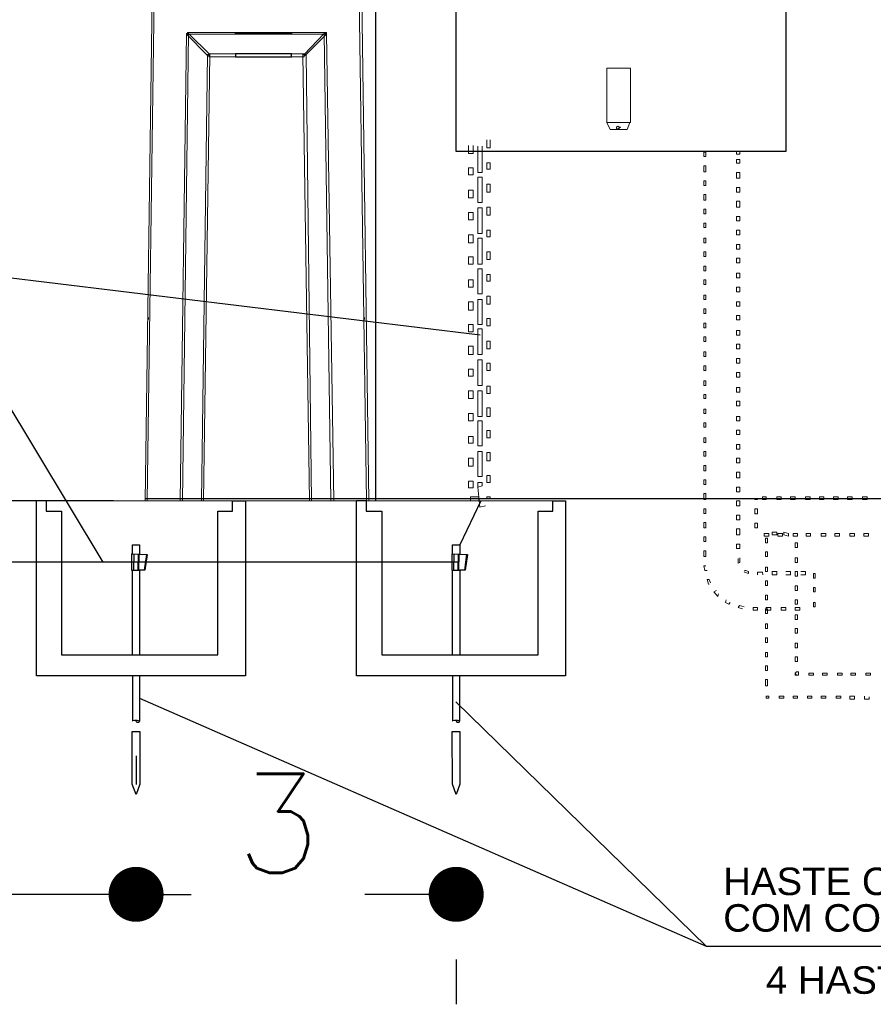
# Model space of a CAD drawing. Header units: metres. Extents: x -81 to 1042, y -541 to 334.
# Tile 41 of 130: x 322.23 to 323.78, y 131.33 to 133.12. Entities that reach past the tile are written whole.
import ezdxf

# ---------------------------------------------------------------- set-up
doc = ezdxf.new("R2010")
doc.units = ezdxf.units.M
doc.layers.add('LAYER 1', color=7, linetype='Continuous', lineweight=20)
doc.layers.add('view', color=7, linetype='Continuous', plot=False)
doc.styles.add('Arial', font='arial.ttf', dxfattribs={"height": 0.025})
doc.styles.get("Standard").update_dxf_attribs({"font": 'txt.shx'})
doc.dimstyles.new('Cota_100', dxfattribs={"dimscale": 0.1, "dimtxt": 1.8, "dimasz": 1, "dimexe": 2, "dimexo": 3, "dimgap": 0.98, "dimtad": 1, "dimzin": 12, "dimtxsty": 'Standard', "dimblk": 'DOT', "dimcen": 4, "dimdle": 4, "dimclrt": 2, "dimadec": 0, "dimazin": 3, "dimtfac": 1, "dimtmove": 2, "dimatfit": 2, "dimldrblk": 'DOT', "dimfxl": 1, "dimarcsym": 0})

# ---------------------------------------------------------------- blocks, each defined once
blk = doc.blocks.new('_DOT')
at = {"color": 0, "linetype": 'ByBlock', "lineweight": -2}
blk.add_line((-0.5, 0), (-1, 0), dxfattribs=at)
at = {"color": 0, "linetype": 'ByBlock', "const_width": 0.5}
blk.add_lwpolyline([(-0.25, 0, 1), (0.25, 0, 1)], format="xyb", close=True, dxfattribs=at)
blk = doc.blocks.new('*D42')
at = {"color": 0, "lineweight": -2, "transparency": 16777216}
for p, q in [((322.4375, 131.7799), (322.4375, 131.728)), ((322.5375, 131.528), (322.5377, 131.528)), ((322.9198, 131.528), (322.8537, 131.528)), ((323.0198, 131.4093), (323.0198, 131.328))]:
    blk.add_line(p, q, dxfattribs=at)
at = {"layer": 'Defpoints', "color": 0, "transparency": 16777216}
for p in [(323.0198, 131.7093), (322.4375, 131.528), (322.4375, 131.4799)]:
    blk.add_point(p, dxfattribs=at)
at = {"color": 0, "lineweight": -2, "transparency": 16777216, "xscale": 0.1, "yscale": 0.1, "zscale": 0.1, "rotation": 180}
blk.add_blockref('_DOT', (322.4375, 131.528), dxfattribs=at)
at = {"color": 0, "lineweight": -2, "transparency": 16777216, "xscale": 0.1, "yscale": 0.1, "zscale": 0.1}
blk.add_blockref('_DOT', (323.0198, 131.528), dxfattribs=at)
at = {"color": 2, "transparency": 16777216, "insert": (322.6957, 131.6573), "char_height": 0.18, "attachment_point": 5}
blk.add_mtext('3', dxfattribs=at)
blk = doc.blocks.new('*D43')
at = {"color": 0, "lineweight": -2, "transparency": 16777216}
for p, q in [((322.4375, 131.7799), (322.4375, 131.728)), ((322.3375, 131.528), (321.9729, 131.528)), ((321.8729, 131.4093), (321.8729, 131.328))]:
    blk.add_line(p, q, dxfattribs=at)
at = {"layer": 'Defpoints', "color": 0, "transparency": 16777216}
for p in [(321.8729, 131.7093), (321.8729, 131.528), (322.4375, 131.4799)]:
    blk.add_point(p, dxfattribs=at)
at = {"color": 0, "lineweight": -2, "transparency": 16777216, "xscale": 0.1, "yscale": 0.1, "zscale": 0.1, "rotation": 180}
blk.add_blockref('_DOT', (321.8729, 131.528), dxfattribs=at)
at = {"color": 0, "lineweight": -2, "transparency": 16777216, "xscale": 0.1, "yscale": 0.1, "zscale": 0.1}
blk.add_blockref('_DOT', (322.4375, 131.528), dxfattribs=at)
at = {"color": 2, "transparency": 16777216, "insert": (322.1186, 131.6411), "char_height": 0.18, "attachment_point": 5}
blk.add_mtext('3', dxfattribs=at)

msp = doc.modelspace()

# ---------------------------------------------------------------- linework, layer by layer
for p, q in [((322.8737, 132.2438), (322.8737, 134.4474)), ((323.0195, 132.8792), (323.0195, 133.8792)), ((323.6195, 133.8792), (323.6195, 132.8792)), ((323.6195, 132.8792), (323.0195, 132.8792)), ((323.0632, 132.5451), (321.9933, 132.675)), ((322.3776, 132.1321), (322.1955, 132.4348)), ((322.4542, 132.2482), (324.9707, 132.2482)), ((322.3962, 132.2438), (320.9501, 132.2438)), ((322.2561, 132.2441), (322.2738, 132.2441)), ((322.2561, 131.9251), (322.2561, 132.2441)), ((322.2738, 132.2441), (322.2738, 132.2249)), ((322.6131, 132.2249), (322.6131, 132.2438)), ((322.6131, 132.2438), (322.6363, 132.2438)), ((322.6363, 132.2438), (322.6363, 131.9251)), ((322.8384, 132.2441), (322.8561, 132.2441)), ((322.8384, 131.9251), (322.8384, 132.2441)), ((322.8561, 132.2441), (322.8561, 132.2249)), ((323.0647, 132.2438), (323.0264, 132.1637)), ((323.1954, 132.2249), (323.1954, 132.2438)), ((323.1954, 132.2438), (323.2186, 132.2438)), ((323.2186, 132.2438), (323.2186, 131.9251)), ((322.2738, 132.2249), (322.302, 132.2249)), ((322.302, 132.2249), (322.302, 131.9636)), ((322.5863, 131.9636), (322.5863, 132.2249)), ((322.5863, 132.2249), (322.6131, 132.2249)), ((322.8561, 132.2249), (322.8843, 132.2249)), ((322.8843, 132.2249), (322.8843, 131.9636)), ((323.1686, 131.9636), (323.1686, 132.2249)), ((323.1686, 132.2249), (323.1954, 132.2249)), ((322.4307, 132.1475), (322.4307, 132.1637)), ((322.4307, 132.1637), (322.444, 132.1637)), ((322.444, 132.1637), (322.444, 132.1468)), ((323.0131, 132.1475), (323.0131, 132.1637)), ((323.0131, 132.1637), (323.0264, 132.1637)), ((323.0264, 132.1637), (323.0264, 132.1467)), ((322.4292, 132.1475), (322.4292, 132.1175)), ((322.4292, 132.1475), (322.4307, 132.1475)), ((322.4292, 132.1475), (322.4578, 132.1461)), ((322.4332, 132.1473), (322.4325, 132.1175)), ((322.4412, 132.1469), (322.4405, 132.1175)), ((322.4425, 132.1468), (322.4418, 132.1175)), ((322.4564, 132.1461), (322.4522, 132.1176)), ((322.4571, 132.1461), (322.453, 132.1175)), ((322.4578, 132.1461), (322.4537, 132.1175)), ((323.0116, 132.1475), (323.0116, 132.1175)), ((323.0116, 132.1475), (323.0131, 132.1475)), ((323.0116, 132.1475), (323.0402, 132.146)), ((323.0155, 132.1473), (323.0148, 132.1175)), ((323.0236, 132.1469), (323.0229, 132.1175)), ((323.0248, 132.1468), (323.0242, 132.1175)), ((323.0387, 132.1461), (323.0346, 132.1175)), ((323.0394, 132.1461), (323.0353, 132.1175)), ((323.0402, 132.146), (323.036, 132.1175)), ((322.4409, 132.1322), (321.8775, 132.1322)), ((323.0245, 132.1321), (322.4409, 132.1322)), ((322.4292, 132.1175), (322.4307, 132.1175)), ((322.4307, 131.9636), (322.4307, 132.1175)), ((322.4307, 132.1175), (322.444, 132.1175)), ((322.444, 132.1175), (322.444, 131.9636)), ((322.4537, 132.1175), (322.444, 132.1175)), ((323.0116, 132.1175), (323.0131, 132.1175)), ((323.0131, 131.9636), (323.0131, 132.1175)), ((323.0131, 132.1175), (323.0264, 132.1175)), ((323.0264, 132.1175), (323.0264, 131.9636)), ((323.036, 132.1175), (323.0264, 132.1175)), ((322.302, 131.9636), (322.5863, 131.9636)), ((322.8843, 131.9636), (323.1686, 131.9636)), ((322.6363, 131.9251), (322.2561, 131.9251)), ((322.4307, 131.9251), (322.4307, 131.8434)), ((322.4442, 131.8434), (322.4442, 131.9251)), ((323.2186, 131.9251), (322.8384, 131.9251)), ((323.0131, 131.9251), (323.0131, 131.8434)), ((323.0266, 131.8434), (323.0266, 131.9251)), ((323.4752, 131.4329), (323.0192, 131.878)), ((322.4307, 131.8434), (322.4316, 131.8434)), ((323.0131, 131.8434), (323.0139, 131.8434)), ((322.4302, 131.8241), (322.4442, 131.8244)), ((322.4306, 131.7281), (322.4302, 131.8241)), ((322.4442, 131.8244), (322.4442, 131.7281)), ((323.0125, 131.8241), (323.0266, 131.8244)), ((323.0129, 131.7281), (323.0125, 131.8241)), ((323.0266, 131.8244), (323.0266, 131.7281)), ((322.4375, 131.7093), (322.4306, 131.7281)), ((322.4442, 131.7281), (322.4375, 131.7093)), ((323.0198, 131.7093), (323.0129, 131.7281)), ((323.0266, 131.7281), (323.0198, 131.7093)), ((324.7861, 131.4329), (323.4752, 131.4329))]:
    msp.add_line(p, q)
for points in [[(322.6181, 133.0954), (322.7201, 133.0954), (322.7201, 133.0922), (322.6181, 133.0922)], [(322.7201, 133.0568), (322.6181, 133.0568), (322.6181, 133.0512), (322.7201, 133.0512)]]:
    msp.add_lwpolyline(points, close=True)
for centre in [(322.4407, 131.8445), (323.0231, 131.8445)]:
    msp.add_arc(centre, 0.00368, 174.9917, 342.2084)
for points in [[(322.4316, 131.8434), (322.4275, 131.8443), (322.4393, 131.8461), (322.4442, 131.8434)], [(323.0139, 131.8434), (323.0098, 131.8443), (323.0217, 131.8461), (323.0266, 131.8434)]]:
    msp.add_open_spline(points, degree=3)
at = {"layer": 'LAYER 1', "color": 7}
for p, q in [((322.496, 135.3056), (322.4542, 132.2438)), ((322.4574, 132.2438), (322.5, 135.3056)), ((322.8296, 134.1239), (322.8567, 132.2438)), ((322.8607, 132.2438), (322.8346, 134.1207)), ((322.5289, 133.0938), (322.5177, 132.2438)), ((322.5217, 132.2438), (322.5329, 133.0938)), ((322.5329, 133.0938), (322.5289, 133.0922)), ((322.5329, 133.0938), (322.5289, 133.0938)), ((322.5289, 133.0922), (322.5675, 133.0536)), ((322.6181, 133.0954), (322.5313, 133.0954)), ((322.5313, 133.0954), (322.5313, 133.0922)), ((322.5313, 133.0922), (322.6181, 133.0922)), ((322.5715, 133.0552), (322.5329, 133.0938)), ((322.6181, 133.0922), (322.6181, 133.0954)), ((322.7836, 133.0954), (322.7201, 133.0954)), ((322.7201, 133.0954), (322.7201, 133.0922)), ((322.7201, 133.0922), (322.7836, 133.0922)), ((322.7796, 133.0938), (322.7434, 133.0552)), ((322.7451, 133.0536), (322.7836, 133.0922)), ((322.7836, 133.0922), (322.7796, 133.0938)), ((322.7836, 133.0938), (322.7796, 133.0938)), ((322.7796, 133.0938), (322.7917, 132.2438)), ((322.7836, 133.0922), (322.7836, 133.0954)), ((322.7973, 132.2438), (322.7836, 133.0938)), ((322.5675, 133.0552), (322.5562, 132.2438)), ((322.5603, 132.2438), (322.5715, 133.0552)), ((322.5675, 133.0536), (322.5715, 133.0552)), ((322.5715, 133.0552), (322.5675, 133.0552)), ((322.6181, 133.0568), (322.5699, 133.0568)), ((322.5699, 133.0568), (322.5699, 133.0512)), ((322.5699, 133.0512), (322.6181, 133.0512)), ((322.6181, 133.0512), (322.6181, 133.0568)), ((322.7434, 133.0568), (322.7201, 133.0568)), ((322.7201, 133.0568), (322.7201, 133.0512)), ((322.7201, 133.0512), (322.7434, 133.0512)), ((322.7467, 133.0552), (322.741, 133.0552)), ((322.741, 133.0552), (322.7531, 132.2438)), ((322.7434, 133.0512), (322.7434, 133.0568)), ((322.7434, 133.0552), (322.7451, 133.0536)), ((322.7563, 132.2438), (322.7467, 133.0552)), ((323.2936, 133.0059), (323.2936, 133.0307)), ((323.2936, 133.0307), (323.3353, 133.0307)), ((323.3368, 133.0307), (323.2936, 133.0307)), ((323.2936, 133.0307), (323.2936, 132.9319)), ((323.3368, 132.9319), (323.3368, 133.0307)), ((323.2996, 132.919), (323.2936, 132.9319)), ((323.2936, 132.9319), (323.3353, 132.9319)), ((323.2936, 132.9319), (323.3368, 132.9319)), ((323.3353, 132.9319), (323.3309, 132.919)), ((323.3309, 132.919), (323.2996, 132.919)), ((323.314, 132.925), (323.3115, 132.9235)), ((323.3115, 132.9235), (323.3115, 132.9215)), ((323.3115, 132.9215), (323.314, 132.919)), ((323.3164, 132.9235), (323.314, 132.925)), ((323.314, 132.919), (323.3164, 132.9215)), ((323.3164, 132.9215), (323.3189, 132.9235)), ((323.3189, 132.9235), (323.3164, 132.9235)), ((322.4598, 132.5772), (322.4598, 132.5732)), ((322.8527, 132.5732), (322.8527, 132.5772)), ((323.4118, 132.2482), (323.7631, 132.2482)), ((322.3962, 132.2438), (323.2186, 132.2438))]:
    msp.add_line(p, q, dxfattribs=at)
at = {"layer": 'LAYER 1'}
for p, q in [((323.2936, 133.0059), (323.2936, 133.0307)), ((323.2936, 133.0307), (323.3353, 133.0307)), ((323.3368, 133.0307), (323.2936, 133.0307)), ((323.2936, 133.0307), (323.2936, 132.9319)), ((323.3368, 132.9319), (323.3368, 133.0307)), ((323.2996, 132.919), (323.2936, 132.9319)), ((323.2936, 132.9319), (323.3353, 132.9319)), ((323.2936, 132.9319), (323.3368, 132.9319)), ((323.3353, 132.9319), (323.3309, 132.919)), ((323.3309, 132.919), (323.2996, 132.919)), ((323.314, 132.925), (323.3115, 132.9235)), ((323.3115, 132.9235), (323.3115, 132.9215)), ((323.3115, 132.9215), (323.314, 132.919)), ((323.3164, 132.9235), (323.314, 132.925)), ((323.314, 132.919), (323.3164, 132.9215)), ((323.3164, 132.9215), (323.3189, 132.9235)), ((323.3189, 132.9235), (323.3164, 132.9235)), ((323.0423, 132.8899), (323.0423, 132.8755)), ((323.0508, 132.8755), (323.0508, 132.8899)), ((323.0756, 132.9003), (323.0756, 132.8859)), ((323.0816, 132.8859), (323.0816, 132.9003)), ((323.0423, 132.8755), (323.0508, 132.8755)), ((323.0592, 132.8884), (323.0592, 132.8407)), ((323.0672, 132.8407), (323.0672, 132.8884)), ((323.0756, 132.8859), (323.0816, 132.8859)), ((323.4738, 132.878), (323.4703, 132.878)), ((323.4703, 132.878), (323.4703, 132.8696)), ((323.4738, 132.8696), (323.4738, 132.878)), ((323.5299, 132.8792), (323.5299, 132.8739)), ((323.5299, 132.8739), (323.5358, 132.8739)), ((323.5358, 132.8739), (323.5358, 132.8792)), ((323.0816, 132.8586), (323.0756, 132.8586)), ((323.0756, 132.8586), (323.0756, 132.8467)), ((323.0816, 132.8467), (323.0816, 132.8586)), ((323.4703, 132.8696), (323.4738, 132.8696)), ((323.5358, 132.8646), (323.5299, 132.8646)), ((323.5299, 132.8646), (323.5299, 132.8576)), ((323.5299, 132.8576), (323.5358, 132.8576)), ((323.5358, 132.8576), (323.5358, 132.8646)), ((323.0508, 132.8492), (323.0423, 132.8492)), ((323.0423, 132.8492), (323.0423, 132.8363)), ((323.0423, 132.8363), (323.0508, 132.8363)), ((323.0508, 132.8363), (323.0508, 132.8492)), ((323.0592, 132.8407), (323.0672, 132.8407)), ((323.0756, 132.8467), (323.0816, 132.8467)), ((323.4738, 132.8527), (323.4703, 132.8527)), ((323.4703, 132.8527), (323.4703, 132.8422)), ((323.4703, 132.8422), (323.4738, 132.8422)), ((323.4738, 132.8422), (323.4738, 132.8527)), ((323.5358, 132.8407), (323.5299, 132.8407)), ((323.5299, 132.8407), (323.5299, 132.8303)), ((323.5358, 132.8303), (323.5358, 132.8407)), ((323.0672, 132.8323), (323.0592, 132.8323)), ((323.0592, 132.8323), (323.0592, 132.7861)), ((323.0672, 132.7861), (323.0672, 132.8323)), ((323.0816, 132.8194), (323.0756, 132.8194)), ((323.0756, 132.8194), (323.0756, 132.805)), ((323.0816, 132.805), (323.0816, 132.8194)), ((323.4738, 132.8254), (323.4703, 132.8254)), ((323.4703, 132.8254), (323.4703, 132.8169)), ((323.4738, 132.8169), (323.4738, 132.8254)), ((323.5299, 132.8303), (323.5358, 132.8303)), ((323.0508, 132.8085), (323.0423, 132.8085)), ((323.0423, 132.8085), (323.0423, 132.7946)), ((323.0508, 132.7946), (323.0508, 132.8085)), ((323.0756, 132.805), (323.0816, 132.805)), ((323.4703, 132.8169), (323.4738, 132.8169)), ((323.4738, 132.8005), (323.4703, 132.8005)), ((323.4703, 132.8005), (323.4703, 132.7906)), ((323.4738, 132.7906), (323.4738, 132.8005)), ((323.5358, 132.8134), (323.5299, 132.8134)), ((323.5299, 132.8134), (323.5299, 132.805)), ((323.5299, 132.805), (323.5358, 132.805)), ((323.5358, 132.805), (323.5358, 132.8134)), ((323.0423, 132.7946), (323.0508, 132.7946)), ((323.0592, 132.7861), (323.0672, 132.7861)), ((323.4703, 132.7906), (323.4738, 132.7906)), ((323.5358, 132.7886), (323.5299, 132.7886)), ((323.5299, 132.7886), (323.5299, 132.7777)), ((323.5358, 132.7777), (323.5358, 132.7886)), ((323.0508, 132.7682), (323.0423, 132.7682)), ((323.0423, 132.7682), (323.0423, 132.7548)), ((323.0508, 132.7548), (323.0508, 132.7682)), ((323.0672, 132.7767), (323.0592, 132.7767)), ((323.0592, 132.7767), (323.0592, 132.73)), ((323.0672, 132.73), (323.0672, 132.7767)), ((323.0816, 132.7777), (323.0756, 132.7777)), ((323.0756, 132.7777), (323.0756, 132.7633)), ((323.0816, 132.7633), (323.0816, 132.7777)), ((323.4738, 132.7742), (323.4703, 132.7742)), ((323.4703, 132.7742), (323.4703, 132.7658)), ((323.4703, 132.7658), (323.4738, 132.7658)), ((323.4738, 132.7658), (323.4738, 132.7742)), ((323.5299, 132.7777), (323.5358, 132.7777)), ((323.0423, 132.7548), (323.0508, 132.7548)), ((323.0756, 132.7633), (323.0816, 132.7633)), ((323.4738, 132.7489), (323.4703, 132.7489)), ((323.4703, 132.7489), (323.4703, 132.7409)), ((323.4738, 132.7409), (323.4738, 132.7489)), ((323.5358, 132.7608), (323.5299, 132.7608)), ((323.5299, 132.7608), (323.5299, 132.7528)), ((323.5299, 132.7528), (323.5358, 132.7528)), ((323.5358, 132.7528), (323.5358, 132.7608)), ((323.0592, 132.73), (323.0672, 132.73)), ((323.0816, 132.736), (323.0756, 132.736)), ((323.0756, 132.736), (323.0756, 132.724)), ((323.0816, 132.724), (323.0816, 132.736)), ((323.4703, 132.7409), (323.4738, 132.7409)), ((323.5358, 132.736), (323.5299, 132.736)), ((323.5299, 132.736), (323.5299, 132.7275)), ((323.5358, 132.7275), (323.5358, 132.736)), ((323.0508, 132.7275), (323.0423, 132.7275)), ((323.0423, 132.7275), (323.0423, 132.7131)), ((323.0423, 132.7131), (323.0508, 132.7131)), ((323.0508, 132.7131), (323.0508, 132.7275)), ((323.0672, 132.7216), (323.0592, 132.7216)), ((323.0592, 132.7216), (323.0592, 132.6739)), ((323.0672, 132.6739), (323.0672, 132.7216)), ((323.0756, 132.724), (323.0816, 132.724)), ((323.4738, 132.7216), (323.4703, 132.7216)), ((323.4703, 132.7216), (323.4703, 132.7131)), ((323.4703, 132.7131), (323.4738, 132.7131)), ((323.4738, 132.7131), (323.4738, 132.7216)), ((323.5299, 132.7275), (323.5358, 132.7275)), ((323.0816, 132.6967), (323.0756, 132.6967)), ((323.0756, 132.6967), (323.0756, 132.6823)), ((323.0816, 132.6823), (323.0816, 132.6967)), ((323.4738, 132.6967), (323.4703, 132.6967)), ((323.4703, 132.6967), (323.4703, 132.6883)), ((323.4738, 132.6883), (323.4738, 132.6967)), ((323.5358, 132.7096), (323.5299, 132.7096)), ((323.5299, 132.7096), (323.5299, 132.7012)), ((323.5299, 132.7012), (323.5358, 132.7012)), ((323.5358, 132.7012), (323.5358, 132.7096)), ((323.0508, 132.6873), (323.0423, 132.6873)), ((323.0423, 132.6873), (323.0423, 132.6739)), ((323.0508, 132.6739), (323.0508, 132.6873)), ((323.0756, 132.6823), (323.0816, 132.6823)), ((323.4703, 132.6883), (323.4738, 132.6883)), ((323.5358, 132.6848), (323.5299, 132.6848)), ((323.5299, 132.6848), (323.5299, 132.6764)), ((323.5299, 132.6764), (323.5358, 132.6764)), ((323.5358, 132.6764), (323.5358, 132.6848)), ((323.0423, 132.6739), (323.0508, 132.6739)), ((323.0592, 132.6739), (323.0672, 132.6739)), ((323.0672, 132.6654), (323.0592, 132.6654)), ((323.0592, 132.6654), (323.0592, 132.6202)), ((323.0672, 132.6202), (323.0672, 132.6654)), ((323.4738, 132.6704), (323.4703, 132.6704)), ((323.4703, 132.6704), (323.4703, 132.662)), ((323.4703, 132.662), (323.4738, 132.662)), ((323.4738, 132.662), (323.4738, 132.6704)), ((323.5358, 132.6575), (323.5299, 132.6575)), ((323.5299, 132.6575), (323.5299, 132.649)), ((323.5358, 132.649), (323.5358, 132.6575)), ((323.0508, 132.6456), (323.0423, 132.6456)), ((323.0423, 132.6456), (323.0423, 132.6322)), ((323.0508, 132.6322), (323.0508, 132.6456)), ((323.0816, 132.655), (323.0756, 132.655)), ((323.0756, 132.655), (323.0756, 132.6431)), ((323.0756, 132.6431), (323.0816, 132.6431)), ((323.0816, 132.6431), (323.0816, 132.655)), ((323.4738, 132.6456), (323.4703, 132.6456)), ((323.4703, 132.6456), (323.4703, 132.6371)), ((323.4738, 132.6371), (323.4738, 132.6456)), ((323.5299, 132.649), (323.5358, 132.649)), ((323.0423, 132.6322), (323.0508, 132.6322)), ((323.4703, 132.6371), (323.4738, 132.6371)), ((323.5358, 132.6322), (323.5299, 132.6322)), ((323.5299, 132.6322), (323.5299, 132.6237)), ((323.5299, 132.6237), (323.5358, 132.6237)), ((323.5358, 132.6237), (323.5358, 132.6322)), ((323.0508, 132.6058), (323.0423, 132.6058)), ((323.0423, 132.6058), (323.0423, 132.5904)), ((323.0508, 132.5904), (323.0508, 132.6058)), ((323.0592, 132.6202), (323.0672, 132.6202)), ((323.0672, 132.6098), (323.0592, 132.6098)), ((323.0592, 132.6098), (323.0592, 132.5641)), ((323.0672, 132.5641), (323.0672, 132.6098)), ((323.0816, 132.6158), (323.0756, 132.6158)), ((323.0756, 132.6158), (323.0756, 132.6014)), ((323.0816, 132.6014), (323.0816, 132.6158)), ((323.4738, 132.6178), (323.4703, 132.6178)), ((323.4703, 132.6178), (323.4703, 132.6098)), ((323.4703, 132.6098), (323.4738, 132.6098)), ((323.4738, 132.6098), (323.4738, 132.6178)), ((323.5358, 132.6058), (323.5299, 132.6058)), ((323.5299, 132.6058), (323.5299, 132.5979)), ((323.5358, 132.5979), (323.5358, 132.6058)), ((323.0423, 132.5904), (323.0508, 132.5904)), ((323.0756, 132.6014), (323.0816, 132.6014)), ((323.4738, 132.5929), (323.4703, 132.5929)), ((323.4703, 132.5929), (323.4703, 132.5845)), ((323.4738, 132.5845), (323.4738, 132.5929)), ((323.5299, 132.5979), (323.5358, 132.5979)), ((323.0816, 132.575), (323.0756, 132.575)), ((323.0756, 132.575), (323.0756, 132.5621)), ((323.0816, 132.5621), (323.0816, 132.575)), ((323.4703, 132.5845), (323.4738, 132.5845)), ((323.5358, 132.581), (323.5299, 132.581)), ((323.5299, 132.581), (323.5299, 132.5726)), ((323.5299, 132.5726), (323.5358, 132.5726)), ((323.5358, 132.5726), (323.5358, 132.581)), ((323.0508, 132.5641), (323.0423, 132.5641)), ((323.0423, 132.5641), (323.0423, 132.5512)), ((323.0423, 132.5512), (323.0508, 132.5512)), ((323.0508, 132.5512), (323.0508, 132.5641)), ((323.0592, 132.5641), (323.0672, 132.5641)), ((323.0672, 132.5562), (323.0592, 132.5562)), ((323.0592, 132.5562), (323.0592, 132.5095)), ((323.0672, 132.5095), (323.0672, 132.5562)), ((323.0756, 132.5621), (323.0816, 132.5621)), ((323.4738, 132.5666), (323.4703, 132.5666)), ((323.4703, 132.5666), (323.4703, 132.5582)), ((323.4703, 132.5582), (323.4738, 132.5582)), ((323.4738, 132.5582), (323.4738, 132.5666)), ((323.5358, 132.5537), (323.5299, 132.5537)), ((323.5299, 132.5537), (323.5299, 132.5452)), ((323.5358, 132.5452), (323.5358, 132.5537)), ((323.0816, 132.5343), (323.0756, 132.5343)), ((323.0756, 132.5343), (323.0756, 132.5204)), ((323.0816, 132.5204), (323.0816, 132.5343)), ((323.4738, 132.5418), (323.4703, 132.5418)), ((323.4703, 132.5418), (323.4703, 132.5333)), ((323.4703, 132.5333), (323.4738, 132.5333)), ((323.4738, 132.5333), (323.4738, 132.5418)), ((323.5299, 132.5452), (323.5358, 132.5452)), ((323.0508, 132.5249), (323.0423, 132.5249)), ((323.0423, 132.5249), (323.0423, 132.5095)), ((323.0508, 132.5095), (323.0508, 132.5249)), ((323.0756, 132.5204), (323.0816, 132.5204)), ((323.4738, 132.5144), (323.4703, 132.5144)), ((323.4703, 132.5144), (323.4703, 132.506)), ((323.4738, 132.506), (323.4738, 132.5144)), ((323.5358, 132.5284), (323.5299, 132.5284)), ((323.5299, 132.5284), (323.5299, 132.5204)), ((323.5299, 132.5204), (323.5358, 132.5204)), ((323.5358, 132.5204), (323.5358, 132.5284)), ((323.0423, 132.5095), (323.0508, 132.5095)), ((323.0592, 132.5095), (323.0672, 132.5095)), ((323.0672, 132.5), (323.0592, 132.5)), ((323.0592, 132.5), (323.0592, 132.4534)), ((323.0672, 132.4534), (323.0672, 132.5)), ((323.4703, 132.506), (323.4738, 132.506)), ((323.5358, 132.5025), (323.5299, 132.5025)), ((323.5299, 132.5025), (323.5299, 132.4941)), ((323.5358, 132.4941), (323.5358, 132.5025)), ((323.0508, 132.4832), (323.0423, 132.4832)), ((323.0423, 132.4832), (323.0423, 132.4702)), ((323.0508, 132.4702), (323.0508, 132.4832)), ((323.0816, 132.4941), (323.0756, 132.4941)), ((323.0756, 132.4941), (323.0756, 132.4807)), ((323.0756, 132.4807), (323.0816, 132.4807)), ((323.0816, 132.4807), (323.0816, 132.4941)), ((323.4738, 132.4891), (323.4703, 132.4891)), ((323.4703, 132.4891), (323.4703, 132.4807)), ((323.4703, 132.4807), (323.4738, 132.4807)), ((323.4738, 132.4807), (323.4738, 132.4891)), ((323.5299, 132.4941), (323.5358, 132.4941)), ((323.0423, 132.4702), (323.0508, 132.4702)), ((323.4738, 132.4618), (323.4703, 132.4618)), ((323.4703, 132.4618), (323.4703, 132.4534)), ((323.4738, 132.4534), (323.4738, 132.4618)), ((323.5358, 132.4772), (323.5299, 132.4772)), ((323.5299, 132.4772), (323.5299, 132.4688)), ((323.5299, 132.4688), (323.5358, 132.4688)), ((323.5358, 132.4688), (323.5358, 132.4772)), ((323.0508, 132.4439), (323.0423, 132.4439)), ((323.0423, 132.4439), (323.0423, 132.4295)), ((323.0508, 132.4295), (323.0508, 132.4439)), ((323.0592, 132.4534), (323.0672, 132.4534)), ((323.0672, 132.4439), (323.0592, 132.4439)), ((323.0592, 132.4439), (323.0592, 132.3972)), ((323.0672, 132.3972), (323.0672, 132.4439)), ((323.0816, 132.4524), (323.0756, 132.4524)), ((323.0756, 132.4524), (323.0756, 132.439)), ((323.0816, 132.439), (323.0816, 132.4524)), ((323.4703, 132.4534), (323.4738, 132.4534)), ((323.5358, 132.4499), (323.5299, 132.4499)), ((323.5299, 132.4499), (323.5299, 132.4414)), ((323.5358, 132.4414), (323.5358, 132.4499)), ((323.0423, 132.4295), (323.0508, 132.4295)), ((323.0756, 132.439), (323.0816, 132.439)), ((323.4738, 132.437), (323.4703, 132.437)), ((323.4703, 132.437), (323.4703, 132.4295)), ((323.4703, 132.4295), (323.4738, 132.4295)), ((323.4738, 132.4295), (323.4738, 132.437)), ((323.5299, 132.4414), (323.5358, 132.4414)), ((323.5358, 132.4251), (323.5299, 132.4251)), ((323.5299, 132.4251), (323.5299, 132.4166)), ((323.5358, 132.4166), (323.5358, 132.4251)), ((323.0816, 132.4131), (323.0756, 132.4131)), ((323.0756, 132.4131), (323.0756, 132.3972)), ((323.0816, 132.3972), (323.0816, 132.4131)), ((323.4738, 132.4106), (323.4703, 132.4106)), ((323.4703, 132.4106), (323.4703, 132.4022)), ((323.4738, 132.4022), (323.4738, 132.4106)), ((323.5299, 132.4166), (323.5358, 132.4166)), ((323.0508, 132.4022), (323.0423, 132.4022)), ((323.0423, 132.4022), (323.0423, 132.3893)), ((323.0423, 132.3893), (323.0508, 132.3893)), ((323.0508, 132.3893), (323.0508, 132.4022)), ((323.0592, 132.3972), (323.0672, 132.3972)), ((323.0672, 132.3893), (323.0592, 132.3893)), ((323.0592, 132.3893), (323.0592, 132.3436)), ((323.0672, 132.3436), (323.0672, 132.3893)), ((323.0756, 132.3972), (323.0816, 132.3972)), ((323.4703, 132.4022), (323.4738, 132.4022)), ((323.5358, 132.3972), (323.5299, 132.3972)), ((323.5299, 132.3972), (323.5299, 132.3893)), ((323.5299, 132.3893), (323.5358, 132.3893)), ((323.5358, 132.3893), (323.5358, 132.3972)), ((323.0816, 132.3714), (323.0756, 132.3714)), ((323.0756, 132.3714), (323.0756, 132.358)), ((323.0816, 132.358), (323.0816, 132.3714)), ((323.4738, 132.3853), (323.4703, 132.3853)), ((323.4703, 132.3853), (323.4703, 132.3774)), ((323.4703, 132.3774), (323.4738, 132.3774)), ((323.4738, 132.3774), (323.4738, 132.3853)), ((323.5358, 132.3724), (323.5299, 132.3724)), ((323.5299, 132.3724), (323.5299, 132.364)), ((323.5358, 132.364), (323.5358, 132.3724)), ((323.0508, 132.3605), (323.0423, 132.3605)), ((323.0423, 132.3605), (323.0423, 132.3486)), ((323.0508, 132.3486), (323.0508, 132.3605)), ((323.0756, 132.358), (323.0816, 132.358)), ((323.4738, 132.358), (323.4703, 132.358)), ((323.4703, 132.358), (323.4703, 132.3496)), ((323.4738, 132.3496), (323.4738, 132.358)), ((323.5299, 132.364), (323.5358, 132.364)), ((323.0423, 132.3486), (323.0508, 132.3486)), ((323.0592, 132.3436), (323.0672, 132.3436)), ((323.4703, 132.3496), (323.4738, 132.3496)), ((323.5358, 132.3461), (323.5299, 132.3461)), ((323.5299, 132.3461), (323.5299, 132.3376)), ((323.5299, 132.3376), (323.5358, 132.3376)), ((323.5358, 132.3376), (323.5358, 132.3461)), ((323.0508, 132.3213), (323.0423, 132.3213)), ((323.0423, 132.3213), (323.0423, 132.3069)), ((323.0508, 132.3069), (323.0508, 132.3213)), ((323.0672, 132.3332), (323.0592, 132.3332)), ((323.0592, 132.3332), (323.0592, 132.288)), ((323.0672, 132.288), (323.0672, 132.3332)), ((323.0816, 132.3317), (323.0756, 132.3317)), ((323.0756, 132.3317), (323.0756, 132.3163)), ((323.0756, 132.3163), (323.0816, 132.3163)), ((323.0816, 132.3163), (323.0816, 132.3317)), ((323.4738, 132.3332), (323.4703, 132.3332)), ((323.4703, 132.3332), (323.4703, 132.3247)), ((323.4703, 132.3247), (323.4738, 132.3247)), ((323.4738, 132.3247), (323.4738, 132.3332)), ((323.5358, 132.3213), (323.5299, 132.3213)), ((323.5299, 132.3213), (323.5299, 132.3128)), ((323.5358, 132.3128), (323.5358, 132.3213)), ((323.0423, 132.3069), (323.0508, 132.3069)), ((323.4738, 132.3078), (323.4703, 132.3078)), ((323.4703, 132.3078), (323.4703, 132.2984)), ((323.4703, 132.2984), (323.4738, 132.2984)), ((323.4738, 132.2984), (323.4738, 132.3078)), ((323.5299, 132.3128), (323.5358, 132.3128)), ((323.0592, 132.288), (323.0672, 132.288)), ((323.0816, 132.29), (323.0756, 132.29)), ((323.0756, 132.29), (323.0756, 132.2771)), ((323.0816, 132.2771), (323.0816, 132.29)), ((323.4738, 132.282), (323.4703, 132.282)), ((323.4703, 132.282), (323.4703, 132.2736)), ((323.4738, 132.2736), (323.4738, 132.282)), ((323.5358, 132.2959), (323.5299, 132.2959)), ((323.5299, 132.2959), (323.5299, 132.2855)), ((323.5299, 132.2855), (323.5358, 132.2855)), ((323.5358, 132.2855), (323.5358, 132.2959)), ((323.0508, 132.2795), (323.0423, 132.2795)), ((323.0423, 132.2795), (323.0423, 132.2676)), ((323.0423, 132.2676), (323.0508, 132.2676)), ((323.0508, 132.2676), (323.0508, 132.2795)), ((323.0672, 132.2771), (323.0592, 132.2771)), ((323.0592, 132.2771), (323.0592, 132.2686)), ((323.0592, 132.2686), (323.0672, 132.2711)), ((323.0592, 132.2686), (323.0672, 132.2711)), ((323.0627, 132.2319), (323.0592, 132.2686)), ((323.0672, 132.2711), (323.0672, 132.2771)), ((323.0756, 132.2771), (323.0816, 132.2771)), ((323.4703, 132.2736), (323.4738, 132.2736)), ((323.5358, 132.2686), (323.5299, 132.2686)), ((323.5299, 132.2686), (323.5299, 132.2602)), ((323.5358, 132.2602), (323.5358, 132.2686)), ((323.0612, 132.2507), (323.0458, 132.2507)), ((323.0458, 132.2507), (323.0458, 132.2438)), ((323.0612, 132.2438), (323.0612, 132.2507)), ((323.0816, 132.2507), (323.0756, 132.2507)), ((323.0756, 132.2507), (323.0756, 132.2482)), ((323.0756, 132.2482), (323.0816, 132.2482)), ((323.0816, 132.2482), (323.0816, 132.2507)), ((323.4118, 132.2482), (323.7631, 132.2482)), ((323.4738, 132.2567), (323.4703, 132.2567)), ((323.4703, 132.2567), (323.4703, 132.2463)), ((323.4703, 132.2463), (323.4738, 132.2463)), ((323.4738, 132.2463), (323.4738, 132.2567)), ((323.5299, 132.2602), (323.5358, 132.2602)), ((323.5681, 132.2482), (323.5631, 132.2482)), ((323.5631, 132.2482), (323.5631, 132.2463)), ((323.5631, 132.2463), (323.5681, 132.2463)), ((323.5681, 132.2463), (323.5681, 132.2482)), ((323.5835, 132.2507), (323.5766, 132.2507)), ((323.5766, 132.2507), (323.5766, 132.2463)), ((323.5766, 132.2463), (323.5835, 132.2463)), ((323.5835, 132.2463), (323.5835, 132.2507)), ((323.6108, 132.2507), (323.6029, 132.2507)), ((323.6029, 132.2507), (323.6029, 132.2463)), ((323.6029, 132.2463), (323.6108, 132.2463)), ((323.6108, 132.2463), (323.6108, 132.2507)), ((323.6362, 132.2507), (323.6277, 132.2507)), ((323.6277, 132.2507), (323.6277, 132.2463)), ((323.6277, 132.2463), (323.6362, 132.2463)), ((323.6362, 132.2463), (323.6362, 132.2507)), ((323.6635, 132.2507), (323.655, 132.2507)), ((323.655, 132.2507), (323.655, 132.2463)), ((323.655, 132.2463), (323.6635, 132.2463)), ((323.6635, 132.2463), (323.6635, 132.2507)), ((323.6883, 132.2507), (323.6804, 132.2507)), ((323.6804, 132.2507), (323.6804, 132.2463)), ((323.6804, 132.2463), (323.6883, 132.2463)), ((323.6883, 132.2463), (323.6883, 132.2507)), ((323.7146, 132.2507), (323.7062, 132.2507)), ((323.7062, 132.2507), (323.7062, 132.2463)), ((323.7062, 132.2463), (323.7146, 132.2463)), ((323.7146, 132.2463), (323.7146, 132.2507)), ((323.74, 132.2507), (323.7315, 132.2507)), ((323.7315, 132.2507), (323.7315, 132.2463)), ((323.7315, 132.2463), (323.74, 132.2463)), ((323.74, 132.2463), (323.74, 132.2507)), ((323.7673, 132.2507), (323.7588, 132.2507)), ((323.7588, 132.2507), (323.7588, 132.2463)), ((323.7588, 132.2463), (323.7673, 132.2463)), ((323.7673, 132.2463), (323.7673, 132.2507)), ((322.3962, 132.2438), (323.2186, 132.2438)), ((323.0458, 132.2438), (323.0612, 132.2438)), ((323.0731, 132.2343), (323.0627, 132.2319)), ((323.4738, 132.2294), (323.4703, 132.2294)), ((323.4703, 132.2294), (323.4703, 132.2209)), ((323.4738, 132.2209), (323.4738, 132.2294)), ((323.5358, 132.2438), (323.5299, 132.2438)), ((323.5299, 132.2438), (323.5299, 132.2343)), ((323.5299, 132.2343), (323.5358, 132.2343)), ((323.5358, 132.2343), (323.5358, 132.2438)), ((323.5681, 132.2294), (323.5631, 132.2294)), ((323.5631, 132.2294), (323.5631, 132.2199)), ((323.5681, 132.2199), (323.5681, 132.2294)), ((323.4703, 132.2209), (323.4738, 132.2209)), ((323.5358, 132.2175), (323.5299, 132.2175)), ((323.5299, 132.2175), (323.5299, 132.209)), ((323.5299, 132.209), (323.5358, 132.209)), ((323.5358, 132.209), (323.5358, 132.2175)), ((323.5631, 132.2199), (323.5681, 132.2199)), ((323.4738, 132.2045), (323.4703, 132.2045)), ((323.4703, 132.2045), (323.4703, 132.1946)), ((323.4703, 132.1946), (323.4738, 132.1946)), ((323.4738, 132.1946), (323.4738, 132.2045)), ((323.5358, 132.1926), (323.5299, 132.1926)), ((323.5299, 132.1926), (323.5299, 132.1817)), ((323.5358, 132.1817), (323.5358, 132.1926)), ((323.5681, 132.2031), (323.5631, 132.2031)), ((323.5631, 132.2031), (323.5631, 132.1946)), ((323.5631, 132.1946), (323.5681, 132.1946)), ((323.5681, 132.1946), (323.5681, 132.2031)), ((323.4738, 132.1782), (323.4703, 132.1782)), ((323.4703, 132.1782), (323.4703, 132.1698)), ((323.4738, 132.1698), (323.4738, 132.1782)), ((323.5299, 132.1817), (323.5358, 132.1817)), ((323.5885, 132.1842), (323.58, 132.1842)), ((323.58, 132.1842), (323.58, 132.1792)), ((323.58, 132.1792), (323.5885, 132.1792)), ((323.586, 132.1757), (323.5825, 132.1757)), ((323.5825, 132.1757), (323.5825, 132.1673)), ((323.586, 132.1673), (323.586, 132.1757)), ((323.5885, 132.1792), (323.5885, 132.1842)), ((323.6029, 132.1867), (323.5944, 132.1867)), ((323.5944, 132.1867), (323.5944, 132.1817)), ((323.5944, 132.1817), (323.6029, 132.1817)), ((323.6029, 132.1817), (323.6029, 132.1867)), ((323.6133, 132.1842), (323.6049, 132.1842)), ((323.6049, 132.1842), (323.6049, 132.1792)), ((323.6049, 132.1792), (323.6133, 132.1792)), ((323.6133, 132.1792), (323.6133, 132.1842)), ((323.6158, 132.1867), (323.6158, 132.1817)), ((323.6242, 132.1842), (323.6158, 132.1867)), ((323.6158, 132.1817), (323.6242, 132.1792)), ((323.6242, 132.1792), (323.6242, 132.1842)), ((323.6406, 132.1842), (323.6327, 132.1842)), ((323.6327, 132.1842), (323.6327, 132.1792)), ((323.6327, 132.1792), (323.6406, 132.1792)), ((323.6406, 132.1792), (323.6406, 132.1842)), ((323.6645, 132.1842), (323.6565, 132.1842)), ((323.6565, 132.1842), (323.6565, 132.1792)), ((323.6565, 132.1792), (323.6645, 132.1792)), ((323.6645, 132.1792), (323.6645, 132.1842)), ((323.6923, 132.1842), (323.6838, 132.1842)), ((323.6838, 132.1842), (323.6838, 132.1792)), ((323.6838, 132.1792), (323.6923, 132.1792)), ((323.6923, 132.1792), (323.6923, 132.1842)), ((323.7171, 132.1842), (323.7087, 132.1842)), ((323.7087, 132.1842), (323.7087, 132.1792)), ((323.7087, 132.1792), (323.7171, 132.1792)), ((323.7171, 132.1792), (323.7171, 132.1842)), ((323.7444, 132.1842), (323.736, 132.1842)), ((323.736, 132.1842), (323.736, 132.1792)), ((323.736, 132.1792), (323.7444, 132.1792)), ((323.7444, 132.1792), (323.7444, 132.1842)), ((323.7698, 132.1842), (323.7613, 132.1842)), ((323.7613, 132.1842), (323.7613, 132.1792)), ((323.7613, 132.1792), (323.7698, 132.1792)), ((323.7698, 132.1792), (323.7698, 132.1842)), ((323.4703, 132.1698), (323.4738, 132.1698)), ((323.5358, 132.1648), (323.5299, 132.1648)), ((323.5299, 132.1648), (323.5299, 132.1569)), ((323.5299, 132.1569), (323.5358, 132.1569)), ((323.5358, 132.1569), (323.5358, 132.1648)), ((323.5825, 132.1673), (323.586, 132.1673)), ((323.6406, 132.1673), (323.6362, 132.1673)), ((323.6362, 132.1673), (323.6362, 132.1588)), ((323.6362, 132.1588), (323.6406, 132.1588)), ((323.6406, 132.1588), (323.6406, 132.1673)), ((323.4738, 132.1529), (323.4703, 132.1529)), ((323.4703, 132.1529), (323.4703, 132.1425)), ((323.4703, 132.1425), (323.4738, 132.1425)), ((323.4738, 132.1425), (323.4738, 132.1529)), ((323.5324, 132.139), (323.5324, 132.1305)), ((323.5358, 132.1315), (323.5358, 132.14)), ((323.586, 132.1509), (323.5825, 132.1509)), ((323.5825, 132.1509), (323.5825, 132.1425)), ((323.5825, 132.1425), (323.586, 132.1425)), ((323.586, 132.1425), (323.586, 132.1509)), ((323.6406, 132.14), (323.6362, 132.14)), ((323.6362, 132.14), (323.6362, 132.1315)), ((323.6406, 132.1315), (323.6406, 132.14)), ((323.4718, 132.1171), (323.4703, 132.1256)), ((323.4703, 132.1256), (323.4738, 132.1256)), ((323.5324, 132.1305), (323.5358, 132.1315)), ((323.586, 132.1231), (323.5825, 132.1231)), ((323.5825, 132.1231), (323.5825, 132.1151)), ((323.586, 132.1151), (323.586, 132.1231)), ((323.6362, 132.1315), (323.6406, 132.1315)), ((323.4762, 132.1171), (323.4718, 132.1171)), ((323.5433, 132.1151), (323.5443, 132.1137)), ((323.5468, 132.1171), (323.5443, 132.1171)), ((323.5443, 132.1137), (323.5512, 132.1112)), ((323.5512, 132.1151), (323.5468, 132.1171)), ((323.5512, 132.1112), (323.5512, 132.1151)), ((323.5681, 132.1092), (323.5681, 132.1137)), ((323.5681, 132.1137), (323.5766, 132.1137)), ((323.5766, 132.1137), (323.5776, 132.1092)), ((323.5825, 132.1151), (323.586, 132.1151)), ((323.6029, 132.1151), (323.5944, 132.1151)), ((323.5944, 132.1151), (323.5944, 132.1092)), ((323.5944, 132.1092), (323.6029, 132.1092)), ((323.6029, 132.1092), (323.6029, 132.1151)), ((323.6277, 132.1151), (323.6193, 132.1151)), ((323.6193, 132.1092), (323.6277, 132.1092)), ((323.6277, 132.1092), (323.6277, 132.1151)), ((323.6406, 132.1151), (323.6362, 132.1151)), ((323.6362, 132.1151), (323.6362, 132.1067)), ((323.6362, 132.1067), (323.6406, 132.1067)), ((323.6406, 132.1067), (323.6406, 132.1151)), ((323.655, 132.1151), (323.6466, 132.1151)), ((323.6466, 132.1092), (323.655, 132.1092)), ((323.655, 132.1092), (323.655, 132.1151)), ((323.6729, 132.1112), (323.6694, 132.1112)), ((323.6694, 132.1112), (323.6694, 132.1032)), ((323.6694, 132.1032), (323.6729, 132.1032)), ((323.6729, 132.1032), (323.6729, 132.1112)), ((323.4797, 132.1007), (323.4762, 132.1007)), ((323.4762, 132.1007), (323.4787, 132.0923)), ((323.4787, 132.0923), (323.4797, 132.0923)), ((323.4822, 132.0948), (323.4797, 132.1007)), ((323.586, 132.0983), (323.5825, 132.0983)), ((323.5825, 132.0983), (323.5825, 132.0898)), ((323.5825, 132.0898), (323.586, 132.0898)), ((323.586, 132.0898), (323.586, 132.0983)), ((323.6406, 132.0888), (323.6362, 132.0888)), ((323.6362, 132.0888), (323.6362, 132.0804)), ((323.6406, 132.0804), (323.6406, 132.0888)), ((323.6729, 132.0863), (323.6694, 132.0863)), ((323.6694, 132.0863), (323.6694, 132.0779)), ((323.6729, 132.0779), (323.6729, 132.0863)), ((323.4882, 132.0779), (323.4931, 132.0804)), ((323.4956, 132.0695), (323.4882, 132.0779)), ((323.4966, 132.0744), (323.4956, 132.0695)), ((323.586, 132.0719), (323.5825, 132.0719)), ((323.5825, 132.0719), (323.5825, 132.0635)), ((323.586, 132.0635), (323.586, 132.0719)), ((323.6362, 132.0804), (323.6406, 132.0804)), ((323.6694, 132.0779), (323.6729, 132.0779)), ((323.5095, 132.059), (323.511, 132.0635)), ((323.5155, 132.0555), (323.5095, 132.059)), ((323.518, 132.059), (323.5155, 132.0555)), ((323.5348, 132.0531), (323.5324, 132.0496)), ((323.5324, 132.0496), (323.5408, 132.0471)), ((323.5433, 132.0506), (323.5348, 132.0531)), ((323.5681, 132.0496), (323.5597, 132.0496)), ((323.5597, 132.0496), (323.5597, 132.0446)), ((323.5681, 132.0446), (323.5681, 132.0496)), ((323.5825, 132.0635), (323.586, 132.0635)), ((323.592, 132.0496), (323.5835, 132.0496)), ((323.5835, 132.0496), (323.5835, 132.0446)), ((323.592, 132.0446), (323.592, 132.0496)), ((323.6193, 132.0496), (323.6108, 132.0496)), ((323.6108, 132.0496), (323.6108, 132.0446)), ((323.6193, 132.0446), (323.6193, 132.0496)), ((323.6406, 132.0635), (323.6362, 132.0635)), ((323.6362, 132.0635), (323.6362, 132.0555)), ((323.6362, 132.0555), (323.6406, 132.0555)), ((323.6446, 132.0496), (323.6362, 132.0496)), ((323.6362, 132.0496), (323.6362, 132.0446)), ((323.6406, 132.0555), (323.6406, 132.0635)), ((323.6446, 132.0446), (323.6446, 132.0496)), ((323.6729, 132.059), (323.6694, 132.059)), ((323.6694, 132.059), (323.6694, 132.0506)), ((323.6694, 132.0506), (323.6729, 132.0506)), ((323.6729, 132.0506), (323.6729, 132.059)), ((323.5597, 132.0446), (323.5681, 132.0446)), ((323.586, 132.0471), (323.5825, 132.0471)), ((323.5825, 132.0471), (323.5825, 132.0387)), ((323.5825, 132.0387), (323.586, 132.0387)), ((323.5835, 132.0446), (323.592, 132.0446)), ((323.586, 132.0387), (323.586, 132.0471)), ((323.6108, 132.0446), (323.6193, 132.0446)), ((323.6362, 132.0446), (323.6446, 132.0446)), ((323.6406, 132.0362), (323.6362, 132.0362)), ((323.6362, 132.0362), (323.6362, 132.0277)), ((323.6406, 132.0277), (323.6406, 132.0362)), ((323.586, 132.0198), (323.5825, 132.0198)), ((323.5825, 132.0198), (323.5825, 132.0113)), ((323.586, 132.0113), (323.586, 132.0198)), ((323.6362, 132.0277), (323.6406, 132.0277)), ((323.5825, 132.0113), (323.586, 132.0113)), ((323.586, 131.9945), (323.5825, 131.9945)), ((323.5825, 131.9945), (323.5825, 131.986)), ((323.586, 131.986), (323.586, 131.9945)), ((323.6406, 132.0113), (323.6362, 132.0113)), ((323.6362, 132.0113), (323.6362, 132.0029)), ((323.6362, 132.0029), (323.6406, 132.0029)), ((323.6406, 132.0029), (323.6406, 132.0113)), ((323.5825, 131.986), (323.586, 131.986)), ((323.6406, 131.985), (323.6362, 131.985)), ((323.6362, 131.985), (323.6362, 131.9766)), ((323.6362, 131.9766), (323.6406, 131.9766)), ((323.6406, 131.9766), (323.6406, 131.985)), ((323.586, 131.9681), (323.5825, 131.9681)), ((323.5825, 131.9681), (323.5825, 131.9602)), ((323.5825, 131.9602), (323.586, 131.9602)), ((323.586, 131.9602), (323.586, 131.9681)), ((323.6406, 131.9602), (323.6362, 131.9602)), ((323.6362, 131.9602), (323.6362, 131.9517)), ((323.6406, 131.9517), (323.6406, 131.9602)), ((323.586, 131.9433), (323.5825, 131.9433)), ((323.5825, 131.9433), (323.5825, 131.9349)), ((323.586, 131.9349), (323.586, 131.9433)), ((323.6362, 131.9517), (323.6406, 131.9517)), ((323.5825, 131.9349), (323.586, 131.9349)), ((323.6386, 131.9324), (323.6362, 131.9304)), ((323.6362, 131.9304), (323.6386, 131.9264)), ((323.6362, 131.9304), (323.6362, 131.9264)), ((323.6362, 131.9264), (323.6386, 131.9264)), ((323.6421, 131.9324), (323.6386, 131.9324)), ((323.6386, 131.9264), (323.6421, 131.9264)), ((323.6421, 131.9264), (323.6421, 131.9324)), ((323.6694, 131.9304), (323.661, 131.9304)), ((323.661, 131.9304), (323.661, 131.9264)), ((323.661, 131.9264), (323.6694, 131.9264)), ((323.6694, 131.9264), (323.6694, 131.9304)), ((323.6943, 131.9304), (323.6863, 131.9304)), ((323.6863, 131.9304), (323.6863, 131.9264)), ((323.6863, 131.9264), (323.6943, 131.9264)), ((323.6943, 131.9264), (323.6943, 131.9304)), ((323.7221, 131.9304), (323.7136, 131.9304)), ((323.7136, 131.9304), (323.7136, 131.9264)), ((323.7136, 131.9264), (323.7221, 131.9264)), ((323.7221, 131.9264), (323.7221, 131.9304)), ((323.7459, 131.9304), (323.7375, 131.9304)), ((323.7375, 131.9304), (323.7375, 131.9264)), ((323.7375, 131.9264), (323.7459, 131.9264)), ((323.7459, 131.9264), (323.7459, 131.9304)), ((323.7732, 131.9304), (323.7648, 131.9304)), ((323.7648, 131.9304), (323.7648, 131.9264)), ((323.7648, 131.9264), (323.7732, 131.9264)), ((323.7732, 131.9264), (323.7732, 131.9304)), ((323.586, 131.9185), (323.5825, 131.9185)), ((323.5825, 131.9185), (323.5825, 131.9075)), ((323.5825, 131.9075), (323.586, 131.9075)), ((323.586, 131.9075), (323.586, 131.9185)), ((323.5885, 131.8887), (323.5835, 131.8887)), ((323.5835, 131.8887), (323.5835, 131.8847)), ((323.5885, 131.8847), (323.5885, 131.8887)), ((323.6158, 131.8887), (323.6074, 131.8887)), ((323.6074, 131.8887), (323.6074, 131.8847)), ((323.6158, 131.8847), (323.6158, 131.8887)), ((323.6406, 131.8887), (323.6327, 131.8887)), ((323.6327, 131.8887), (323.6327, 131.8847)), ((323.6406, 131.8847), (323.6406, 131.8887)), ((323.6669, 131.8887), (323.6585, 131.8887)), ((323.6585, 131.8887), (323.6585, 131.8847)), ((323.6669, 131.8847), (323.6669, 131.8887)), ((323.6923, 131.8887), (323.6838, 131.8887)), ((323.6838, 131.8887), (323.6838, 131.8847)), ((323.6923, 131.8847), (323.6923, 131.8887)), ((323.7196, 131.8887), (323.7111, 131.8887)), ((323.7111, 131.8887), (323.7111, 131.8847)), ((323.7196, 131.8847), (323.7196, 131.8887)), ((323.7444, 131.8887), (323.736, 131.8887)), ((323.736, 131.8887), (323.736, 131.8827)), ((323.7444, 131.8827), (323.7444, 131.8887)), ((323.7623, 131.8827), (323.7623, 131.8887)), ((323.7707, 131.8872), (323.7707, 131.8827)), ((323.5835, 131.8847), (323.5885, 131.8847)), ((323.6074, 131.8847), (323.6158, 131.8847)), ((323.6327, 131.8847), (323.6406, 131.8847)), ((323.6585, 131.8847), (323.6669, 131.8847)), ((323.6838, 131.8847), (323.6923, 131.8847)), ((323.7111, 131.8847), (323.7196, 131.8847)), ((323.736, 131.8827), (323.7444, 131.8827)), ((323.7707, 131.8827), (323.7623, 131.8827))]:
    msp.add_line(p, q, dxfattribs=at)
at = {"layer": 'view'}
msp.add_line((323.4752, 131.4329), (322.4442, 131.8843), dxfattribs=at)

# ---------------------------------------------------------------- texts
at = {"char_height": 0.05, "width": 1.446356, "attachment_point": 7, "line_spacing_factor": 0.798, "style": 'Arial'}
for s, insert in [('HASTE COPPERWELD 16 X 2400mm\\PCOM CONECTOR REFORÇADO', (323.5054, 131.4447)), ('4 HASTE, A CADA 3 METROS', (323.5831, 131.3378))]:
    msp.add_mtext(s, dxfattribs=dict(at, insert=insert))

# ---------------------------------------------------------------- dimensions: what is measured, and where the dimension line sits
for base, p1, p2, picture, middle in [((321.8729, 131.528), (322.4375, 131.4799), (321.8729, 131.7093), '*D43', (322.1186, 131.6411)), ((322.4375, 131.528), (323.0198, 131.7093), (322.4375, 131.4799), '*D42', (322.6957, 131.6573))]:
    dim = msp.add_linear_dim(base=base, p1=p1, p2=p2, text='3', dimstyle='Cota_100')
    dim.commit()
    dim.dimension.update_dxf_attribs({"geometry": picture, "text_midpoint": middle, "dimtype": 160})

doc.saveas('drawing.dxf')
